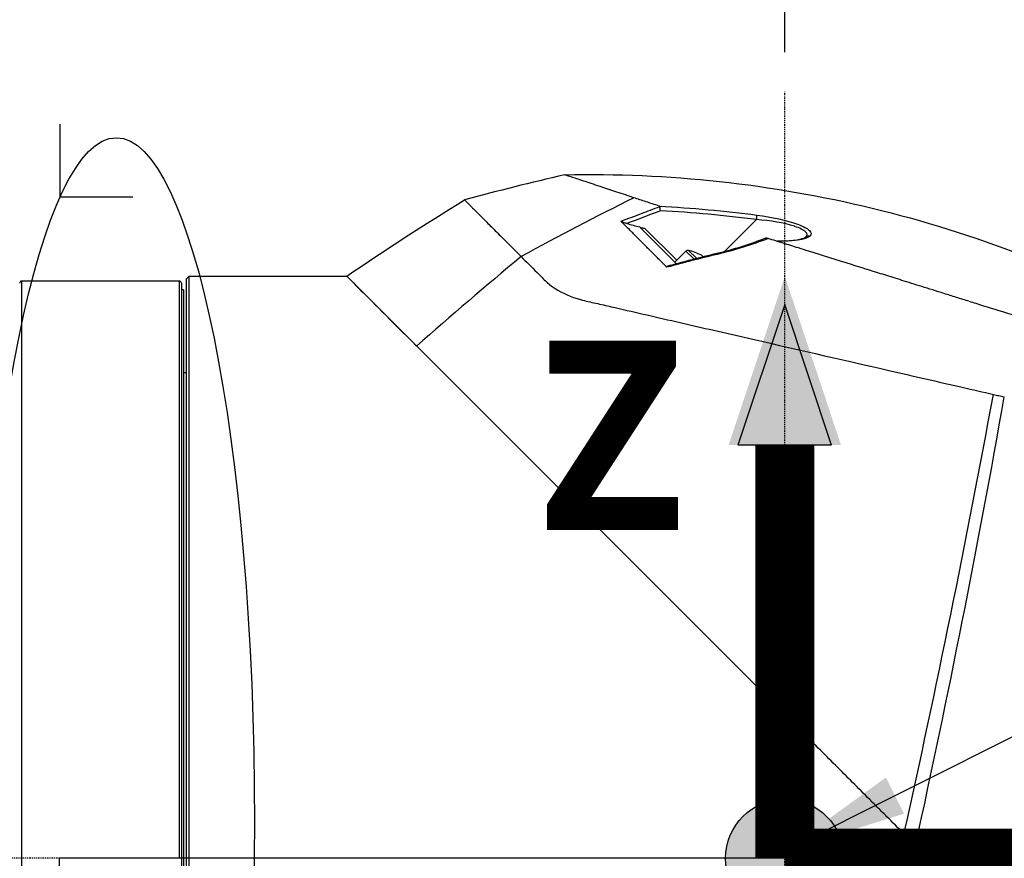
# Model space of a CAD drawing. Header units: millimetres. Extents: x 0 to 4378, y 0 to 2376.
# Tile 63 of 256: x 1612 to 1712, y 811 to 896. Entities that reach past the tile are written whole.
import ezdxf

# ---------------------------------------------------------------- set-up
doc = ezdxf.new("R2010")
doc.units = ezdxf.units.MM
doc.header["$LTSCALE"] = 0.2
doc.linetypes.add('CENTER2', pattern=[1.125, 0.75, -0.125, 0.125, -0.125])
for name, color, linetype in [('02_Center Line', 1, 'CENTER2'), ('07_Special Line2', 76, 'Continuous'), ('12_Before Rev.Num.', 5, 'Continuous'), ('13_After Rev.Num.', 6, 'Continuous')]:
    doc.layers.add(name, color=color, linetype=linetype)
doc.layers.add('14_Mark', color=7, linetype='Continuous', true_color=0xe03c31)
doc.styles.add('Rainbow-5.0 Style', font='malgunsl.ttf')
doc.dimstyles.new('Rainbow-5.0 Style', dxfattribs={"dimtxt": 4, "dimasz": 2.5, "dimexe": 1, "dimexo": 1, "dimgap": 1, "dimtad": 1, "dimdsep": 46, "dimtxsty": 'Rainbow-5.0 Style', "dimcen": 0, "dimclrd": 251, "dimclre": 251, "dimclrt": 7, "dimazin": 3, "dimtp": 0.1, "dimtm": 0.1, "dimtfac": 0.61, "dimtmove": 0, "dimatfit": 3, "dimfxl": 1, "dimlwd": -1, "dimlwe": -1, "dimarcsym": 1})
doc.dimstyles.new('Rainbow-5.0 Style$0', dxfattribs={"dimtxt": 4, "dimasz": 3, "dimexe": 2, "dimexo": 1, "dimgap": 0.8, "dimtad": 1, "dimzin": 9, "dimdsep": 46, "dimtxsty": 'Rainbow-5.0 Style', "dimcen": 0, "dimclrd": 251, "dimclre": 251, "dimclrt": 256, "dimadec": 1, "dimazin": 0, "dimtp": 0.1, "dimtm": 0.1, "dimtfac": 0.61, "dimtmove": 0, "dimatfit": 3, "dimfxl": 1, "dimlwd": -1, "dimlwe": -1, "dimarcsym": 1})

# ---------------------------------------------------------------- blocks, each defined once
blk = doc.blocks.new('Blk$A21N0-7P24L')
for p, q in [((-6.078, 237.027), (-2.866, 240.24)), ((-14.598, 239.363), (-11.007, 235.772)), ((-14.184, 239.345), (-10.952, 236.113)), ((2.119, 238.461), (2.119, 238.461)), ((-10.025, 237.04), (-11.15, 235.915)), ((-9.23, 236.245), (-10.025, 237.04)), ((-8.964, 236.314), (-9.765, 237.116)), ((-6.248, 236.857), (-6.248, 236.857)), ((-26.484, 236.223), (-26.484, 236.223)), ((-26.318, 236.052), (-26.318, 236.052)), ((-10.918, 235.684), (-10.918, 235.683)), ((-9.137, 236.152), (-9.137, 236.153)), ((-8.87, 236.22), (-8.871, 236.221)), ((-8.33, 236.49), (-8.463, 236.622)), ((-8.318, 236.478), (-8.33, 236.49)), ((-8.223, 236.383), (-8.224, 236.383)), ((-11.532, 235.517), (-11.532, 235.517)), ((-61.4, 233.998), (-77.4, 233.998)), ((-77.4, 233.998), (-77.4, 117.002)), ((-61.4, 175.501), (-61.4, 233.998)), ((-61.2, 233.798), (-61.2, 175.499)), ((-60.4, 234.498), (-60.7, 234.198)), ((-60.7, 234.198), (-60.7, 175.499)), ((-60.4, 175.5), (-60.4, 234.498)), ((-60.4, 234.498), (-56.7, 234.498)), ((-56.7, 234.5), (-56.7, 234.498)), ((-56.7, 234.5), (-44.434, 234.5)), ((-44.434, 234.5), (0.705, 189.361)), ((-61, 233.125), (-61.2, 233.125)), ((-61, 233.125), (-61, 117.875)), ((-23.795, 233.604), (-23.798, 233.601)), ((-4.102, 228.309), (-4.102, 228.309)), ((-61, 224.723), (-60.7, 224.723)), ((0.705, 189.361), (0.662, 188.523)), ((0.662, 188.523), (0, 175.5)), ((12.086, 177.98), (13.263, 176.803)), ((12.086, 177.98), (12.086, 177.98)), ((-60.7, 175.499), (-60.7, 172.917)), ((-60.4, 172.608), (-60.4, 175.5)), ((0, 175.5), (-60.4, 175.5))]:
    blk.add_line(p, q)
for centre, radius, start, end in [((-9.827, 236.842), 0.28, 77.26923, 135), ((-10.867, 232.238), 5, 61.2602, 77.26923), ((-77.4, 233.798), 0.2, 90.00105, 180.00105), ((-61.4, 233.798), 0.2, 359.99895, 89.99895), ((-6.719, 230.07), 1.5, 298.09898, 298.09943), ((-6.719, 230.07), 1.5, 298.09934, 298.09978)]:
    blk.add_arc(centre, radius, start, end)
for centre, major_axis, ratio, start_param, end_param in [((-43.301, 30.282), (205.622, 167.581), 0.703378, 0.96165, 1.004608), ((-20.945, 70.389), (-177.319, -173.091), 0.555912, 4.187258, 4.243929), ((-12.63, 241.11), (0.079, -0.505), 0.055398, 1.611048, 2.668298), ((-2.89, 240.215), (0.065, 0.496), 0.042592, 4.767711, 6.067126), ((2.447, 238.084), (-0.328, 0.377), 0.947627, 5.354591, 6.283185), ((2.447, 238.084), (-0.328, 0.377), 0.947627, 0, 0.000037), ((-6.764, 236.342), (-0.114, 0.487), 0.059332, 6.283182, 6.989904), ((-22.38, 225.687), (59.565, 50.285), 0.142183, 1.524069, 1.703623), ((-50.225, 209.59), (58.011, 279.609), 0.236628, 4.648285, 4.807642), ((-56.021, 211.291), (57.31, 285.534), 0.25717, 4.643043, 4.802353), ((-61.4, 175.499), (0.2, 0), 0.008997, 6.283153, 7.853997)]:
    blk.add_ellipse(centre, major_axis=major_axis, ratio=ratio, start_param=start_param, end_param=end_param)
for points, knots in [([(-22.323, 244.783), (-11.873, 245.009), (-1.307, 243.863), (14.016, 240.152), (19.109, 238.558), (24.065, 236.641)], [0, 0, 0, 0, 3.135776, 3.135776, 4.729869, 4.729869, 4.729869, 4.729869]), ([(-15.308, 242.456), (-16.613, 242.889), (-17.752, 243.267), (-19.363, 243.801), (-19.933, 243.99), (-20.926, 244.319), (-21.335, 244.456), (-21.857, 244.627), (-22.033, 244.684), (-22.264, 244.761), (-22.321, 244.782), (-22.323, 244.783)], [-2.46196, -2.46196, -2.46196, -2.46196, -1.724279, -1.724279, -1.222629, -1.222629, -0.689712, -0.689712, -0.344498, -0.344498, 0, 0, 0, 0]), ([(-32.481, 242.236), (-32.481, 242.236), (-32.481, 242.236), (-32.481, 242.236), (-32.481, 242.236), (-32.479, 242.234), (-32.475, 242.23), (-32.471, 242.226), (-32.465, 242.221), (-32.457, 242.213), (-32.442, 242.197), (-32.419, 242.174), (-32.388, 242.143), (-32.357, 242.113), (-32.319, 242.074), (-32.273, 242.029), (-32.228, 241.983), (-32.175, 241.93), (-32.115, 241.87), (-32.115, 241.869), (-32.114, 241.869), (-32.114, 241.868), (-32.053, 241.807), (-31.985, 241.739), (-31.909, 241.663), (-31.833, 241.587), (-31.75, 241.504), (-31.659, 241.413), (-31.569, 241.322), (-31.471, 241.224), (-31.365, 241.118), (-31.26, 241.013), (-31.148, 240.9), (-31.028, 240.781), (-31.028, 240.78), (-31.027, 240.779), (-31.026, 240.779), (-30.906, 240.658), (-30.779, 240.53), (-30.644, 240.395), (-30.509, 240.26), (-30.366, 240.118), (-30.217, 239.968), (-29.917, 239.668), (-29.589, 239.34), (-29.231, 238.982), (-28.873, 238.625), (-28.487, 238.239), (-28.071, 237.824), (-27.656, 237.41), (-27.212, 236.967), (-26.74, 236.496)], [0, 0, 0, 0, 0.0006945, 0.0006945, 0.0006945, 0.0319212, 0.0319212, 0.0319212, 0.0631481, 0.0631481, 0.0631481, 0.1256034, 0.1256034, 0.1256034, 0.1880613, 0.1880613, 0.1880613, 0.25, 0.25, 0.25, 0.2505229, 0.2505229, 0.2505229, 0.3129807, 0.3129807, 0.3129807, 0.3754321, 0.3754321, 0.3754321, 0.4378847, 0.4378847, 0.4378847, 0.5, 0.5, 0.5, 0.500346, 0.500346, 0.500346, 0.5628111, 0.5628111, 0.5628111, 0.6252711, 0.6252711, 0.6252711, 0.7501813, 0.7501813, 0.7501813, 0.8750874, 0.8750874, 0.8750874, 1, 1, 1, 1]), ([(-12.743, 241.605), (-13.2, 241.757), (-13.643, 241.904), (-14.498, 242.187), (-14.911, 242.324), (-15.308, 242.456)], [-0.4434343, -0.4434343, -0.4434343, -0.4434343, -0.2218644, -0.2218644, -0.0000001, -0.0000001, -0.0000001, -0.0000001]), ([(-16.611, 240.077), (-15.918, 240.333), (-15.227, 240.593), (-14.536, 240.855), (-13.919, 241.088), (-13.303, 241.324), (-12.687, 241.561)], [0, 0, 0, 0, 0.5281625, 0.5281625, 0.5281625, 0.9999998, 0.9999998, 0.9999998, 0.9999998]), ([(-12.687, 241.561), (-12.69, 241.571), (-12.697, 241.58), (-12.711, 241.591), (-12.717, 241.594), (-12.726, 241.599), (-12.73, 241.6), (-12.736, 241.603), (-12.739, 241.604), (-12.743, 241.605)], [0.00000099, 0.00000099, 0.00000099, 0.00000099, 0.00684304, 0.00684304, 0.01028039, 0.01028039, 0.01207502, 0.01207502, 0.01365594, 0.01365594, 0.01365594, 0.01365594]), ([(-2.823, 240.699), (-1.328, 240.504), (0.197, 240.181), (1.301, 239.769), (1.853, 239.563), (2.282, 239.336), (2.498, 239.125), (2.713, 238.913), (2.719, 238.718), (2.537, 238.559)], [0, 0, 0, 0, 0.5, 0.5, 0.5, 0.75, 0.75, 0.75, 1, 1, 1, 1]), ([(-12.445, 235.888), (-12.705, 236.148), (-12.962, 236.405), (-13.487, 236.931), (-13.755, 237.201), (-14.204, 237.652), (-14.402, 237.851), (-14.75, 238.201), (-14.9, 238.352), (-15.305, 238.759), (-15.552, 239.008), (-15.938, 239.397), (-16.077, 239.537), (-16.35, 239.813), (-16.482, 239.946), (-16.611, 240.077)], [0.000001, 0.000001, 0.000001, 0.000001, 0.1703, 0.1703, 0.354923, 0.354923, 0.501432, 0.501432, 0.613902, 0.613902, 0.808426, 0.808426, 0.915564, 0.915564, 1.019928, 1.019928, 1.019928, 1.019928]), ([(-16.028, 239.84), (-16.152, 239.873), (-16.265, 239.909), (-16.417, 239.967), (-16.473, 239.991), (-16.54, 240.026), (-16.559, 240.037), (-16.589, 240.058), (-16.601, 240.067), (-16.611, 240.077)], [0, 0, 0, 0, 0.03829689, 0.03829689, 0.06190204, 0.06190204, 0.07207427, 0.07207427, 0.08132347, 0.08132347, 0.08132347, 0.08132347]), ([(-16.028, 239.84), (-15.811, 239.781), (-15.593, 239.723), (-15.158, 239.606), (-14.941, 239.547), (-14.724, 239.489)], [0.000022, 0.000022, 0.000022, 0.000022, 0.0676494, 0.0676494, 0.1352497, 0.1352497, 0.1352497, 0.1352497]), ([(2.119, 238.461), (2.299, 238.618), (2.306, 238.804), (2.11, 238.995), (2.108, 238.997), (2.106, 238.999), (2.104, 239.001), (1.906, 239.19), (1.509, 239.384), (1.003, 239.552), (0.992, 239.555), (0.981, 239.559), (0.969, 239.563), (-0.073, 239.902), (-1.489, 240.13), (-2.866, 240.24)], [0.0000069, 0.0000069, 0.0000069, 0.0000069, 0.2472222, 0.2472222, 0.2472222, 0.25, 0.25, 0.25, 0.4944726, 0.4944726, 0.4944726, 0.5, 0.5, 0.5, 1, 1, 1, 1]), ([(-14.724, 239.489), (-14.634, 239.465), (-14.544, 239.441), (-14.364, 239.393), (-14.274, 239.369), (-14.184, 239.345)], [0.000001, 0.000001, 0.000001, 0.000001, 0.02792702, 0.02792702, 0.05585301, 0.05585301, 0.05585301, 0.05585301]), ([(-14.598, 239.363), (-14.599, 239.365), (-14.601, 239.366), (-14.603, 239.369), (-14.605, 239.371), (-14.608, 239.375), (-14.61, 239.378), (-14.614, 239.387), (-14.614, 239.393), (-14.607, 239.402), (-14.601, 239.405), (-14.583, 239.41), (-14.571, 239.411), (-14.533, 239.412), (-14.505, 239.41), (-14.432, 239.401), (-14.383, 239.392), (-14.286, 239.371), (-14.235, 239.358), (-14.184, 239.345)], [-0.0615267, -0.0615267, -0.0615267, -0.0615267, -0.06036704, -0.06036704, -0.05911683, -0.05911683, -0.05665063, -0.05665063, -0.05097389, -0.05097389, -0.0460188, -0.0460188, -0.04023975, -0.04023975, -0.03040994, -0.03040994, -0.01563141, -0.01563141, -0.000001, -0.000001, -0.000001, -0.000001]), ([(-1.894, 238.38), (-1.886, 238.379), (-1.874, 238.376), (-1.845, 238.37), (-1.828, 238.366), (-1.771, 238.35), (-1.726, 238.336), (-1.678, 238.321)], [-0.03447924, -0.03447924, -0.03447924, -0.03447924, -0.02589351, -0.02589351, -0.01723465, -0.01723465, 0, 0, 0, 0]), ([(55.297, 220.489), (55.298, 220.489), (55.298, 220.489), (55.298, 220.489), (55.297, 220.489), (55.297, 220.489), (55.297, 220.489), (55.295, 220.49), (55.293, 220.49), (55.286, 220.493), (55.278, 220.495), (55.246, 220.506), (55.214, 220.516), (55.084, 220.557), (54.954, 220.599), (54.453, 220.755), (53.962, 220.908), (53.168, 221.157), (52.982, 221.215), (52.253, 221.443), (51.646, 221.633), (50.051, 222.132), (49.007, 222.459), (47.168, 223.035), (46.456, 223.257), (44.878, 223.751), (43.998, 224.027), (42.625, 224.457), (42.161, 224.602), (41.448, 224.825), (41.204, 224.902), (40.489, 225.126), (40.003, 225.278), (39.257, 225.511), (39.002, 225.591), (38.489, 225.752), (38.235, 225.831), (37.718, 225.993), (37.457, 226.074), (36.934, 226.238), (36.671, 226.321), (35.878, 226.569), (35.34, 226.737), (34.661, 226.95), (34.523, 226.993), (34.11, 227.122), (33.833, 227.209), (33.414, 227.34), (33.274, 227.384), (32.851, 227.516), (32.57, 227.604), (32.004, 227.781), (31.719, 227.871), (30.863, 228.139), (30.287, 228.319), (29.415, 228.592), (29.125, 228.683), (28.542, 228.865), (28.249, 228.957), (27.809, 229.094), (27.663, 229.14), (27.371, 229.231), (27.226, 229.277), (26.781, 229.416), (26.476, 229.511), (24.96, 229.986), (23.738, 230.368), (21.476, 231.076), (20.445, 231.398), (18.954, 231.865), (18.498, 232.008), (17.617, 232.284), (17.187, 232.419), (16.363, 232.676), (15.966, 232.8), (15.189, 233.044), (14.812, 233.162), (13.735, 233.499), (13.039, 233.716), (12.033, 234.031), (11.727, 234.127), (10.85, 234.401), (10.28, 234.579), (8.718, 235.068), (7.732, 235.377), (5.293, 236.14), (3.849, 236.592), (2.086, 237.144), (1.736, 237.253), (0.866, 237.525), (0.349, 237.687), (-0.673, 238.007), (-1.178, 238.165), (-1.678, 238.321)], [0.000001, 0.000001, 0.000001, 0.000001, 0.010123, 0.010123, 0.020323, 0.020323, 0.040719, 0.040719, 0.081505, 0.081505, 0.163056, 0.163056, 0.326084, 0.326084, 0.652008, 0.652008, 1.308258, 1.308258, 1.496008, 1.496008, 1.993733, 1.993733, 2.657939, 2.657939, 3.036609, 3.036609, 3.456302, 3.456302, 3.660751, 3.660751, 3.765243, 3.765243, 3.964088, 3.964088, 4.066223, 4.066223, 4.167567, 4.167567, 4.269418, 4.269418, 4.369954, 4.369954, 4.571149, 4.571149, 4.622187, 4.622187, 4.723493, 4.723493, 4.773989, 4.773989, 4.875794, 4.875794, 4.977689, 4.977689, 5.180344, 5.180344, 5.28101, 5.28101, 5.381418, 5.381418, 5.431229, 5.431229, 5.480614, 5.480614, 5.585926, 5.585926, 5.997722, 5.997722, 6.342442, 6.342442, 6.492949, 6.492949, 6.634209, 6.634209, 6.768139, 6.768139, 6.892935, 6.892935, 7.129475, 7.129475, 7.232814, 7.232814, 7.427256, 7.427256, 7.767251, 7.767251, 8.275888, 8.275888, 8.402901, 8.402901, 8.593374, 8.593374, 8.783851, 8.783851, 8.783851, 8.783851]), ([(-0.854, 238.064), (-0.225, 238.063), (0.362, 238.089), (1.116, 238.172), (1.351, 238.209), (1.703, 238.287), (1.835, 238.326), (2.038, 238.405), (2.103, 238.448), (2.119, 238.461)], [0.0279112, 0.0279112, 0.0279112, 0.0279112, 0.2429385, 0.2429385, 0.3549057, 0.3549057, 0.442532, 0.442532, 0.5356072, 0.5356072, 0.5356072, 0.5356072]), ([(-26.74, 236.496), (-26.271, 235.984), (-25.699, 235.442), (-25.131, 234.884), (-24.847, 234.605), (-24.569, 234.318), (-24.284, 234.033), (-23.998, 233.747), (-23.665, 233.487), (-23.29, 233.256), (-22.541, 232.794), (-21.688, 232.405), (-20.705, 232.126), (-20.214, 231.987), (-19.69, 231.882), (-19.171, 231.763), (-18.652, 231.644), (-18.129, 231.524), (-17.601, 231.403), (-16.544, 231.161), (-15.47, 230.915), (-14.378, 230.665), (-13.285, 230.414), (-12.177, 230.16), (-11.051, 229.902), (-8.8, 229.386), (-6.485, 228.855), (-4.118, 228.313), (0.615, 227.228), (5.56, 226.095), (10.54, 224.953), (13.031, 224.382), (15.529, 223.809), (17.999, 223.243), (19.057, 223), (20.11, 222.759), (21.156, 222.519)], [0, 0, 0, 0, 0.0673118, 0.0673118, 0.0673118, 0.1009677, 0.1009677, 0.1009677, 0.1346237, 0.1346237, 0.1346237, 0.2019355, 0.2019355, 0.2019355, 0.2355914, 0.2355914, 0.2355914, 0.2692473, 0.2692473, 0.2692473, 0.3365591, 0.3365591, 0.3365591, 0.403871, 0.403871, 0.403871, 0.5384946, 0.5384946, 0.5384946, 0.8077419, 0.8077419, 0.8077419, 0.9423656, 0.9423656, 0.9423656, 1, 1, 1, 1]), ([(-11.957, 235.401), (-12.04, 235.483), (-12.121, 235.565), (-12.284, 235.728), (-12.364, 235.808), (-12.445, 235.888)], [0.0000077, 0.0000077, 0.0000077, 0.0000077, 0.052712, 0.052712, 0.1055442, 0.1055442, 0.1055442, 0.1055442]), ([(-11.957, 235.401), (-11.971, 235.414), (-11.981, 235.427), (-11.993, 235.453), (-11.995, 235.465), (-11.988, 235.49), (-11.975, 235.502), (-11.947, 235.514), (-11.938, 235.518), (-11.927, 235.521)], [0, 0, 0, 0, 0.00844935, 0.00844935, 0.01737056, 0.01737056, 0.02964944, 0.02964944, 0.03510162, 0.03510162, 0.03510162, 0.03510162]), ([(-44.434, 234.5), (-44.434, 234.5), (-44.025, 234.092), (-42.022, 232.088), (-39.979, 230.046), (-37.356, 227.422)], [3.043119, 3.043119, 3.043119, 3.043119, 4.25842, 4.25842, 6.092121, 6.092121, 6.092121, 6.092121]), ([(21.156, 222.519), (21.345, 222.475), (21.526, 222.434), (21.894, 222.35), (22.078, 222.308), (22.262, 222.266)], [0.0000002, 0.0000002, 0.0000002, 0.0000002, 0.0595754, 0.0595754, 0.1194311, 0.1194311, 0.1194311, 0.1194311]), ([(12.086, 177.98), (11.51, 178.557), (10.932, 179.135), (10.353, 179.714), (10.063, 180.003), (9.773, 180.293), (9.483, 180.583), (9.193, 180.873), (8.903, 181.163), (8.613, 181.453), (8.033, 182.034), (7.451, 182.615), (6.871, 183.196), (6.29, 183.777), (5.709, 184.357), (5.129, 184.937), (3.969, 186.097), (2.812, 187.255), (1.662, 188.404), (1.397, 188.67), (1.132, 188.934), (0.867, 189.199)], [0, 0, 0, 0, 0.0312492, 0.0312492, 0.0312492, 0.0468746, 0.0468746, 0.0468746, 0.0624969, 0.0624969, 0.0624969, 0.0937478, 0.0937478, 0.0937478, 0.1249975, 0.1249975, 0.1249975, 0.1875139, 0.1875139, 0.1875139, 0.201941, 0.201941, 0.201941, 0.201941]), ([(12.086, 177.98), (8.964, 177.336), (5.319, 176.591), (1.194, 175.745), (0.837, 175.672), (0.477, 175.598), (0.114, 175.523), (0.096, 175.52), (0.079, 175.516), (0.062, 175.513), (0.053, 175.511), (0.044, 175.509), (0.034, 175.507), (0.023, 175.505), (0.001, 175.513), (0, 175.5)], [0, 0, 0, 0, 0.912938, 0.912938, 0.912938, 0.991799, 0.991799, 0.991799, 0.995544, 0.995544, 0.995544, 0.997515, 0.997515, 0.997515, 1, 1, 1, 1]), ([(-73.6, 175.5), (-73.603, 167.884), (-73.589, 160.271), (-73.584, 146.186), (-73.584, 139.719), (-73.587, 128.903), (-73.59, 124.557), (-73.595, 118.638), (-73.596, 117.067), (-73.6, 117.002)], [0, 0, 0, 0, 0.25, 0.25, 0.5, 0.5, 0.75, 0.75, 1, 1, 1, 1]), ([(-61.2, 175.499), (-61.2, 173.721), (-61.2, 171.943), (-61.2, 170.177), (-61.2, 170.005), (-61.2, 169.833), (-61.2, 169.661), (-61.2, 167.88), (-61.2, 166.106), (-61.2, 164.343), (-61.2, 164.191), (-61.2, 164.039), (-61.2, 163.887), (-61.2, 160.162), (-61.2, 156.446), (-61.2, 152.909), (-61.2, 152.811), (-61.2, 152.713), (-61.2, 152.615), (-61.2, 149.037), (-61.2, 145.62), (-61.2, 142.364), (-61.2, 142.32), (-61.2, 142.275), (-61.2, 142.231), (-61.2, 138.936), (-61.2, 135.812), (-61.2, 133.007), (-61.2, 130.163), (-61.2, 127.615), (-61.2, 125.368), (-61.2, 123.183), (-61.2, 121.338), (-61.2, 119.831), (-61.2, 119.788), (-61.2, 119.746), (-61.2, 119.705), (-61.2, 118.237), (-61.2, 117.084), (-61.2, 116.302), (-61.2, 116.269), (-61.2, 116.236), (-61.2, 116.205), (-61.2, 115.949), (-61.2, 115.728), (-61.201, 115.547), (-61.201, 115.45), (-61.201, 115.365), (-61.201, 115.292), (-61.201, 115.234), (-61.201, 115.184), (-61.201, 115.143), (-61.2, 115.05), (-61.2, 115), (-61.2, 114.999)], [0.0000076, 0.0000076, 0.0000076, 0.0000076, 0.056958, 0.056958, 0.056958, 0.0625, 0.0625, 0.0625, 0.1200316, 0.1200316, 0.1200316, 0.125, 0.125, 0.125, 0.2466241, 0.2466241, 0.2466241, 0.25, 0.25, 0.25, 0.3733301, 0.3733301, 0.3733301, 0.375, 0.375, 0.375, 0.5, 0.5, 0.5, 0.6267371, 0.6267371, 0.6267371, 0.75, 0.75, 0.75, 0.7534486, 0.7534486, 0.7534486, 0.875, 0.875, 0.875, 0.8801036, 0.8801036, 0.8801036, 0.9211131, 0.9211131, 0.9211131, 0.9431653, 0.9431653, 0.9431653, 0.9605566, 0.9605566, 0.9605566, 1, 1, 1, 1])]:
    blk.add_open_spline(points, degree=3, knots=knots)
for points in [[(-22.323, 244.783), (-22.323, 244.783), (-22.323, 244.783), (-22.323, 244.783)], [(-44.434, 234.5), (-40.516, 237.179), (-36.528, 239.758), (-32.481, 242.236)], [(-32.481, 242.236), (-32.481, 242.236), (-32.481, 242.236), (-32.481, 242.236)], [(-12.605, 241.134), (-13.744, 240.697), (-14.884, 240.265), (-16.028, 239.84)], [(-12.743, 241.605), (-9.426, 241.422), (-6.116, 241.128), (-2.823, 240.699)], [(-2.866, 240.24), (-6.101, 240.661), (-9.348, 240.952), (-12.605, 241.134)], [(-6.878, 236.828), (-5.191, 237.224), (-3.518, 237.767), (-1.914, 238.377)], [(-1.678, 238.321), (-3.365, 237.679), (-5.086, 237.119), (-6.869, 236.707)], [(-1.914, 238.377), (-1.908, 238.379), (-1.901, 238.38), (-1.894, 238.38)], [(2.537, 238.559), (2.109, 238.187), (0.789, 238.036), (-0.767, 238.036)], [(-6.869, 236.707), (-8.576, 236.314), (-10.268, 235.864), (-11.957, 235.401)], [(-11.927, 235.521), (-10.251, 235.982), (-8.571, 236.431), (-6.878, 236.828)], [(0.705, 189.361), (0.759, 189.307), (0.813, 189.253), (0.867, 189.199)], [(13.264, 176.803), (13.279, 172.045), (13.29, 167.265), (13.298, 162.463)], [(-61.4, 175.496), (-65.467, 175.497), (-69.533, 175.498), (-73.6, 175.5)], [(-60.4, 175.5), (-60.5, 175.5), (-60.6, 175.499), (-60.7, 175.499)]]:
    blk.add_open_spline(points, degree=3)
at = {"layer": '02_Center Line'}
for p, q in [((0, 0), (0, 253.194)), ((69.77, 175.5), (-229.128, 175.5))]:
    blk.add_line(p, q, dxfattribs=at)
blk = doc.blocks.new('Blk$L1P0-3O23B')
for q in [(63.348, -1.674), (70.719, 5.697)]:
    blk.add_line((63.348, 5.697), q)
blk.add_ellipse((0, 0), major_axis=(69.345, 0), ratio=0.201954)
blk = doc.blocks.new('A$Ceda57245')
at = {"layer": '12_Before Rev.Num.'}
blk.add_hatch(color=256, dxfattribs=at).paths.add_polyline_path([(0, 49.156), (-4.752, 34.9), (4.752, 34.9)])
at = {"layer": '14_Mark'}
h = blk.add_hatch(color=256, dxfattribs=at)
h.dxf.hatch_style = 1
h.paths.add_polyline_path([(5, 0, 1), (-5, 0, 1)])
at = {"layer": '07_Special Line2', "const_width": 5}
blk.add_lwpolyline([(34.9, 0), (0, 0)], dxfattribs=at)
at = {"layer": '12_Before Rev.Num.'}
for p, q in [((0, 46.78), (-3.96, 34.9)), ((3.96, 34.9), (0, 46.78)), ((3.96, 34.9), (-3.96, 34.9))]:
    blk.add_line(p, q, dxfattribs=at)
at = {"layer": '12_Before Rev.Num.', "const_width": 5}
blk.add_lwpolyline([(0, 34.9), (0, 0)], dxfattribs=at)
at = {"layer": '14_Mark'}
blk.add_circle((0, 0), 5, dxfattribs=at)
at = {"layer": '12_Before Rev.Num.', "insert": (-20.587, 35.725), "char_height": 16, "attachment_point": 4, "style": 'Rainbow-5.0 Style'}
blk.add_mtext('{\\fMalgun Gothic Semilight|b1|i0|c129|p50;Z}', dxfattribs=at)
blk = doc.blocks.new('*D139')
at = {"color": 251, "linetype": 'ByBlock', "transparency": 16777216}
for p, q in [((1537.938, 892.387), (1537.938, 951.635)), ((1689.338, 892.387), (1689.338, 951.635)), ((1677.338, 943.635), (1549.938, 943.635))]:
    blk.add_line(p, q, dxfattribs=at)
at = {"color": 251, "transparency": 16777216}
for points in [[(1549.938, 945.635), (1549.938, 941.635), (1537.938, 943.635)], [(1677.338, 945.635), (1677.338, 941.635), (1689.338, 943.635)]]:
    blk.add_solid(points, dxfattribs=at)
at = {"layer": 'Defpoints', "color": 0, "transparency": 16777216}
for p in [(1537.938, 943.635), (1537.938, 888.387), (1689.338, 888.387)]:
    blk.add_point(p, dxfattribs=at)
at = {"transparency": 16777216, "insert": (1613.638, 955.15), "char_height": 16, "attachment_point": 5, "style": 'Rainbow-5.0 Style'}
blk.add_mtext('151.4', dxfattribs=at)
blk = doc.blocks.new('*D145')
at = {"color": 251, "linetype": 'ByBlock', "transparency": 16777216}
for p, q in [((1643.339, 1738.388), (1857.194, 1738.388)), ((1849.194, 822.688), (1849.194, 1726.388)), ((1763.137, 810.688), (1857.194, 810.688))]:
    blk.add_line(p, q, dxfattribs=at)
at = {"color": 251, "transparency": 16777216}
for points in [[(1847.194, 1726.388), (1851.194, 1726.388), (1849.194, 1738.388)], [(1847.194, 822.688), (1851.194, 822.688), (1849.194, 810.688)]]:
    blk.add_solid(points, dxfattribs=at)
at = {"layer": 'Defpoints', "color": 0, "transparency": 16777216}
for p in [(1639.339, 1738.388), (1849.194, 1738.388), (1759.137, 810.688)]:
    blk.add_point(p, dxfattribs=at)
at = {"transparency": 16777216, "insert": (1837.722, 1274.538), "char_height": 16, "attachment_point": 5, "rotation": 90, "style": 'Rainbow-5.0 Style'}
blk.add_mtext('927.7', dxfattribs=at)

msp = doc.modelspace()

# ---------------------------------------------------------------- block references
msp.add_blockref('Blk$A21N0-7P24L', (1689.338, 635.188))
at = {"xscale": 1.2, "yscale": 1.2, "zscale": 1.2}
msp.add_blockref('A$Ceda57245', (1689.338, 810.686), dxfattribs=at)
at = {"layer": '13_After Rev.Num.', "rotation": 90}
msp.add_blockref('Blk$L1P0-3O23B', (1621.546, 814.385), dxfattribs=at)

# ---------------------------------------------------------------- dimensions: what is measured, and where the dimension line sits
for base, p1, p2, angle, picture, middle in [((1849.194, 1738.388), (1759.137, 810.688), (1639.339, 1738.388), 90, '*D145', (1837.722, 1274.538)), ((1537.938, 943.635), (1689.338, 888.387), (1537.938, 888.387), 180, '*D139', (1613.638, 955.15))]:
    dim = msp.add_linear_dim(base=base, p1=p1, p2=p2, angle=angle, dimstyle='Rainbow-5.0 Style$0', override={"dimscale": 4, "dimtol": 0, "dimlim": 0, "dimtp": 0.1, "dimtm": 0.1, "dimtfac": 0.61, "dimtdec": 2, "dimtolj": 0, "dimtzin": 8})
    dim.commit()
    dim.dimension.update_dxf_attribs({"geometry": picture, "text_midpoint": middle})

# ---------------------------------------------------------------- leaders
at = {"annotation_type": 0, "has_hookline": 1, "hookline_direction": 0, "text_width": 103.201}
msp.add_leader([(1689.338, 811.443), (1895.305, 914.67), (1907.805, 914.67)], dimstyle='Rainbow-5.0 Style', override={"dimscale": 5, "dimgap": 1, "dimtad": 1}, dxfattribs=at)

doc.saveas('drawing.dxf')
